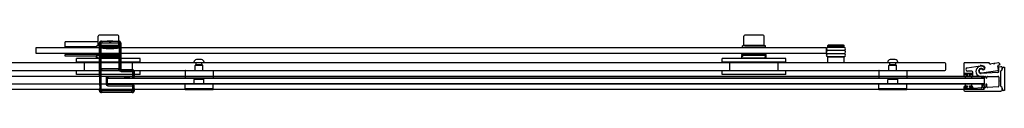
# Model space of a CAD drawing. Header units: millimetres. Extents: x 1026.18 to 1027.89, y 1234.76 to 1235.55.
# Tile 2 of 2: x 1026.86 to 1027.89, y 1234.76 to 1234.82. Entities that reach past the tile are written whole.
import ezdxf

# ---------------------------------------------------------------- set-up
doc = ezdxf.new("R2010")
doc.units = ezdxf.units.MM
doc.layers.add('SANINDUSA', color=3, linetype='CONTINUOUS')

msp = doc.modelspace()

# ---------------------------------------------------------------- linework, layer by layer
at = {"layer": 'SANINDUSA'}
for p, q in [((1026.9457, 1234.8091), (1026.9457, 1234.8186)), ((1026.966, 1234.8196), (1026.9467, 1234.8196)), ((1026.967, 1234.8091), (1026.967, 1234.8186)), ((1027.6157, 1234.8091), (1027.6157, 1234.8186)), ((1027.636, 1234.8196), (1027.6167, 1234.8196)), ((1027.637, 1234.8091), (1027.637, 1234.8186)), ((1026.8814, 1234.8068), (1027.7014, 1234.8068)), ((1026.8814, 1234.8008), (1026.8814, 1234.8068)), ((1026.9457, 1234.8128), (1026.9114, 1234.8128)), ((1026.9114, 1234.8078), (1026.9114, 1234.8128)), ((1026.9444, 1234.8078), (1026.9114, 1234.8078)), ((1026.9119, 1234.8078), (1026.9119, 1234.8068)), ((1026.9444, 1234.8068), (1026.9444, 1234.8088)), ((1026.967, 1234.8091), (1026.9457, 1234.8091)), ((1026.9471, 1234.8117), (1026.9475, 1234.8113)), ((1026.9471, 1234.7773), (1026.9471, 1234.8117)), ((1026.9472, 1234.8065), (1026.9472, 1234.8085)), ((1026.9472, 1234.8065), (1026.9487, 1234.8065)), ((1026.9472, 1234.8065), (1026.9472, 1234.8)), ((1026.9473, 1234.8085), (1026.9475, 1234.8088)), ((1026.9475, 1234.8113), (1026.949, 1234.8113)), ((1026.9475, 1234.8113), (1026.9475, 1234.8088)), ((1026.949, 1234.8088), (1026.9475, 1234.8088)), ((1026.9479, 1234.8088), (1026.9479, 1234.8091)), ((1026.9486, 1234.807), (1026.9489, 1234.8073)), ((1026.9487, 1234.8), (1026.9487, 1234.8065)), ((1026.9489, 1234.8073), (1026.949, 1234.8088)), ((1026.949, 1234.8088), (1026.949, 1234.8113)), ((1026.9495, 1234.8133), (1026.9491, 1234.8137)), ((1026.9491, 1234.8137), (1026.9555, 1234.8137)), ((1026.9667, 1234.8133), (1026.9495, 1234.8133)), ((1026.9495, 1234.8133), (1026.9495, 1234.8118)), ((1026.9495, 1234.8118), (1026.9667, 1234.8118)), ((1026.9551, 1234.8068), (1026.9611, 1234.8068)), ((1026.961, 1234.8068), (1026.9553, 1234.8068)), ((1026.9553, 1234.8068), (1026.9553, 1234.8068)), ((1026.9557, 1234.8066), (1026.9553, 1234.8068)), ((1026.9558, 1234.814), (1026.9555, 1234.8137)), ((1026.9608, 1234.8137), (1026.9555, 1234.8137)), ((1026.9557, 1234.8136), (1026.9555, 1234.8137)), ((1026.9606, 1234.8136), (1026.9557, 1234.8136)), ((1026.9606, 1234.8066), (1026.9557, 1234.8066)), ((1026.9557, 1234.8064), (1026.9606, 1234.8064)), ((1026.9561, 1234.806), (1026.9557, 1234.8064)), ((1026.9558, 1234.814), (1026.9605, 1234.814)), ((1026.9561, 1234.806), (1026.9601, 1234.806)), ((1026.9601, 1234.806), (1026.9606, 1234.8064)), ((1026.9605, 1234.814), (1026.9608, 1234.8137)), ((1026.9606, 1234.8136), (1026.9608, 1234.8137)), ((1026.9606, 1234.8066), (1026.961, 1234.8068)), ((1026.9608, 1234.8137), (1026.9671, 1234.8137)), ((1026.961, 1234.8068), (1026.961, 1234.8068)), ((1026.9642, 1234.8068), (1026.9642, 1234.8068)), ((1026.9649, 1234.8088), (1026.9649, 1234.8091)), ((1026.9671, 1234.8137), (1026.9667, 1234.8133)), ((1026.9667, 1234.8118), (1026.9667, 1234.8133)), ((1026.9672, 1234.8113), (1026.9672, 1234.8088)), ((1026.9672, 1234.8113), (1026.9687, 1234.8113)), ((1026.9687, 1234.8088), (1026.9672, 1234.8088)), ((1026.9672, 1234.8088), (1026.9674, 1234.8073)), ((1026.9674, 1234.8073), (1026.9677, 1234.807)), ((1026.9676, 1234.8065), (1026.9691, 1234.8065)), ((1026.9676, 1234.8065), (1026.9676, 1234.8)), ((1026.9684, 1234.8068), (1026.9684, 1234.8088)), ((1026.9687, 1234.8113), (1026.9691, 1234.8117)), ((1026.9687, 1234.8088), (1026.9687, 1234.8113)), ((1026.9687, 1234.8088), (1026.969, 1234.8085)), ((1026.969, 1234.8085), (1026.9691, 1234.8065)), ((1026.9691, 1234.8117), (1026.9691, 1234.7851)), ((1026.9691, 1234.8), (1026.9691, 1234.8065)), ((1027.6144, 1234.8068), (1027.6144, 1234.8088)), ((1027.637, 1234.8091), (1027.6157, 1234.8091)), ((1027.6179, 1234.8088), (1027.6179, 1234.8091)), ((1027.6342, 1234.8068), (1027.6342, 1234.8068)), ((1027.6349, 1234.8088), (1027.6349, 1234.8091)), ((1027.6384, 1234.8068), (1027.6384, 1234.8088)), ((1027.7014, 1234.8068), (1027.7014, 1234.8008)), ((1027.7034, 1234.8095), (1027.7029, 1234.809)), ((1027.7199, 1234.809), (1027.7029, 1234.809)), ((1027.7029, 1234.8075), (1027.7029, 1234.809)), ((1027.7199, 1234.8075), (1027.7029, 1234.8075)), ((1027.7199, 1234.8071), (1027.7029, 1234.8071)), ((1027.7194, 1234.8095), (1027.7034, 1234.8095)), ((1027.7044, 1234.8071), (1027.7044, 1234.8075)), ((1027.7184, 1234.8071), (1027.7184, 1234.8075)), ((1027.7194, 1234.8095), (1027.7199, 1234.809)), ((1027.7199, 1234.8075), (1027.7199, 1234.809)), ((1027.7014, 1234.8008), (1026.8814, 1234.8008)), ((1026.9439, 1234.7998), (1026.9114, 1234.7998)), ((1026.9114, 1234.7978), (1026.9114, 1234.7998)), ((1026.9439, 1234.7978), (1026.9114, 1234.7978)), ((1026.9124, 1234.8008), (1026.9124, 1234.7998)), ((1026.9894, 1234.7956), (1026.9234, 1234.7956)), ((1026.9234, 1234.7916), (1026.9234, 1234.7956)), ((1026.9439, 1234.7998), (1026.9439, 1234.8008)), ((1026.9439, 1234.7998), (1026.9439, 1234.7988)), ((1026.9439, 1234.7998), (1026.9689, 1234.7998)), ((1026.9439, 1234.7998), (1026.9439, 1234.7998)), ((1026.9439, 1234.7978), (1026.9439, 1234.7988)), ((1026.9689, 1234.7988), (1026.9439, 1234.7988)), ((1026.9439, 1234.7956), (1026.9439, 1234.7978)), ((1026.9447, 1234.7969), (1026.9442, 1234.7988)), ((1026.9665, 1234.7958), (1026.9462, 1234.7958)), ((1026.9472, 1234.8), (1026.9487, 1234.8)), ((1026.9472, 1234.8), (1026.9472, 1234.798)), ((1026.9473, 1234.798), (1026.9475, 1234.7978)), ((1026.9474, 1234.7974), (1026.9475, 1234.7975)), ((1026.9491, 1234.7974), (1026.9474, 1234.7974)), ((1026.9474, 1234.7972), (1026.9475, 1234.7973)), ((1026.9474, 1234.7858), (1026.9474, 1234.7962)), ((1026.9474, 1234.7962), (1026.9474, 1234.7962)), ((1026.9474, 1234.7858), (1026.9474, 1234.7962)), ((1026.9475, 1234.7978), (1026.949, 1234.7978)), ((1026.9475, 1234.7978), (1026.9475, 1234.7975)), ((1026.9475, 1234.7973), (1026.9475, 1234.7847)), ((1026.9486, 1234.7995), (1026.9489, 1234.7993)), ((1026.949, 1234.7978), (1026.9489, 1234.7993)), ((1026.949, 1234.7975), (1026.949, 1234.7978)), ((1026.949, 1234.7975), (1026.9672, 1234.7975)), ((1026.949, 1234.7847), (1026.949, 1234.7973)), ((1026.949, 1234.7973), (1026.9672, 1234.7973)), ((1026.9491, 1234.7974), (1026.9492, 1234.7975)), ((1026.9492, 1234.7975), (1026.9492, 1234.7973)), ((1026.9497, 1234.7975), (1026.9666, 1234.7975)), ((1026.9497, 1234.7973), (1026.9497, 1234.7975)), ((1026.9666, 1234.7975), (1026.9666, 1234.7973)), ((1026.9671, 1234.7975), (1026.9671, 1234.7974)), ((1026.9671, 1234.7973), (1026.9671, 1234.7975)), ((1026.9688, 1234.7974), (1026.9671, 1234.7974)), ((1026.9674, 1234.7993), (1026.9672, 1234.7978)), ((1026.9672, 1234.7978), (1026.9687, 1234.7978)), ((1026.9672, 1234.7978), (1026.9672, 1234.7975)), ((1026.9672, 1234.7973), (1026.9672, 1234.7847)), ((1026.9674, 1234.7993), (1026.9677, 1234.7995)), ((1026.9676, 1234.8), (1026.9691, 1234.8)), ((1026.968, 1234.7969), (1026.9685, 1234.7988)), ((1026.9687, 1234.7978), (1026.969, 1234.798)), ((1026.9687, 1234.7975), (1026.9687, 1234.7978)), ((1026.9687, 1234.7975), (1026.9688, 1234.7974)), ((1026.9687, 1234.7847), (1026.9687, 1234.7973)), ((1026.9687, 1234.7973), (1026.9688, 1234.7972)), ((1026.9689, 1234.7998), (1026.9689, 1234.8008)), ((1026.9689, 1234.7988), (1026.9689, 1234.7998)), ((1026.9689, 1234.7978), (1026.9689, 1234.7988)), ((1026.9689, 1234.7956), (1026.9689, 1234.7978)), ((1026.9689, 1234.7962), (1026.9689, 1234.7858)), ((1026.9689, 1234.7962), (1026.9689, 1234.7962)), ((1026.9689, 1234.7962), (1026.9689, 1234.7858)), ((1026.969, 1234.798), (1026.9691, 1234.8)), ((1026.9894, 1234.7916), (1026.9894, 1234.7956)), ((1027.053, 1234.7944), (1027.0477, 1234.7944)), ((1027.6594, 1234.7956), (1027.5934, 1234.7956)), ((1027.5934, 1234.7916), (1027.5934, 1234.7956)), ((1027.6138, 1234.7998), (1027.6138, 1234.8008)), ((1027.6139, 1234.7998), (1027.6138, 1234.7998)), ((1027.6139, 1234.7998), (1027.6139, 1234.7988)), ((1027.6139, 1234.7998), (1027.6389, 1234.7998)), ((1027.6139, 1234.7978), (1027.6139, 1234.7988)), ((1027.6389, 1234.7988), (1027.6139, 1234.7988)), ((1027.6139, 1234.7956), (1027.6139, 1234.7978)), ((1027.6147, 1234.7969), (1027.6142, 1234.7988)), ((1027.6365, 1234.7958), (1027.6162, 1234.7958)), ((1027.638, 1234.7969), (1027.6385, 1234.7988)), ((1027.6388, 1234.7998), (1027.6388, 1234.8008)), ((1027.6389, 1234.7988), (1027.6389, 1234.7998)), ((1027.6389, 1234.7978), (1027.6389, 1234.7988)), ((1027.6389, 1234.7956), (1027.6389, 1234.7978)), ((1027.6594, 1234.7916), (1027.6594, 1234.7956)), ((1027.7029, 1234.8041), (1027.7199, 1234.8041)), ((1027.7199, 1234.8038), (1027.7029, 1234.8038)), ((1027.7029, 1234.8008), (1027.7199, 1234.8008)), ((1027.7199, 1234.8004), (1027.7029, 1234.8004)), ((1027.7029, 1234.7974), (1027.7199, 1234.7974)), ((1027.7199, 1234.7971), (1027.7029, 1234.7971)), ((1027.7029, 1234.7911), (1027.7029, 1234.7971)), ((1027.7044, 1234.8038), (1027.7044, 1234.8041)), ((1027.7044, 1234.8004), (1027.7044, 1234.8008)), ((1027.7044, 1234.7971), (1027.7044, 1234.7974)), ((1027.7184, 1234.8038), (1027.7184, 1234.8041)), ((1027.7184, 1234.8004), (1027.7184, 1234.8008)), ((1027.7184, 1234.7971), (1027.7184, 1234.7974)), ((1027.7199, 1234.7911), (1027.7199, 1234.7971)), ((1027.773, 1234.7944), (1027.7677, 1234.7944)), ((1027.8244, 1234.7911), (1026.2475, 1234.7911)), ((1026.9894, 1234.7916), (1026.9234, 1234.7916)), ((1026.9314, 1234.7826), (1026.9314, 1234.7916)), ((1026.9474, 1234.7858), (1026.9474, 1234.7858)), ((1026.9475, 1234.7847), (1026.9474, 1234.7848)), ((1026.9475, 1234.7845), (1026.9474, 1234.7846)), ((1026.9474, 1234.7846), (1026.9491, 1234.7846)), ((1026.9475, 1234.7845), (1026.9475, 1234.7625)), ((1026.9672, 1234.7847), (1026.949, 1234.7847)), ((1026.949, 1234.7625), (1026.949, 1234.7845)), ((1026.9673, 1234.7845), (1026.949, 1234.7845)), ((1026.9492, 1234.7845), (1026.9491, 1234.7846)), ((1026.9492, 1234.7847), (1026.9492, 1234.7845)), ((1026.9497, 1234.7845), (1026.9497, 1234.7847)), ((1026.9666, 1234.7845), (1026.9497, 1234.7845)), ((1026.9666, 1234.7847), (1026.9666, 1234.7845)), ((1026.9671, 1234.7845), (1026.9671, 1234.7847)), ((1026.9671, 1234.7846), (1026.9671, 1234.7845)), ((1026.9671, 1234.7846), (1026.9689, 1234.7846)), ((1026.9673, 1234.7845), (1026.9688, 1234.7845)), ((1026.9688, 1234.7848), (1026.9687, 1234.7847)), ((1026.9689, 1234.7846), (1026.9688, 1234.7845)), ((1026.9689, 1234.7858), (1026.9689, 1234.7858)), ((1026.9691, 1234.7851), (1026.9689, 1234.7848)), ((1026.9689, 1234.7848), (1026.9689, 1234.7846)), ((1026.9697, 1234.7837), (1026.9701, 1234.7841)), ((1026.9701, 1234.7841), (1026.9811, 1234.7841)), ((1026.9811, 1234.7841), (1026.9807, 1234.7837)), ((1026.9814, 1234.7826), (1026.9814, 1234.7916)), ((1027.0451, 1234.7911), (1027.0451, 1234.7918)), ((1027.0556, 1234.7911), (1027.0451, 1234.7911)), ((1027.0464, 1234.7831), (1027.0464, 1234.7883)), ((1027.0467, 1234.7886), (1027.0541, 1234.7886)), ((1027.0474, 1234.789), (1027.0474, 1234.7911)), ((1027.0534, 1234.789), (1027.0474, 1234.789)), ((1027.0479, 1234.7887), (1027.0474, 1234.789)), ((1027.0528, 1234.7887), (1027.0534, 1234.789)), ((1027.0534, 1234.789), (1027.0534, 1234.7911)), ((1027.0544, 1234.7831), (1027.0544, 1234.7883)), ((1027.0556, 1234.7911), (1027.0556, 1234.7918)), ((1027.6594, 1234.7916), (1027.5934, 1234.7916)), ((1027.6014, 1234.7826), (1027.6014, 1234.7916)), ((1027.6514, 1234.7826), (1027.6514, 1234.7916)), ((1027.7651, 1234.7911), (1027.7651, 1234.7918)), ((1027.7756, 1234.7911), (1027.7651, 1234.7911)), ((1027.7664, 1234.7831), (1027.7664, 1234.7883)), ((1027.7667, 1234.7886), (1027.7741, 1234.7886)), ((1027.7674, 1234.789), (1027.7674, 1234.7911)), ((1027.7734, 1234.789), (1027.7674, 1234.789)), ((1027.7679, 1234.7887), (1027.7674, 1234.789)), ((1027.7728, 1234.7887), (1027.7734, 1234.789)), ((1027.7734, 1234.789), (1027.7734, 1234.7911)), ((1027.7744, 1234.7831), (1027.7744, 1234.7883)), ((1027.7756, 1234.7911), (1027.7756, 1234.7918)), ((1027.8254, 1234.7841), (1027.8254, 1234.7901)), ((1027.8441, 1234.7902), (1027.8441, 1234.7783)), ((1027.8696, 1234.7912), (1027.8451, 1234.7912)), ((1027.8477, 1234.786), (1027.8611, 1234.7881)), ((1027.8712, 1234.79), (1027.8703, 1234.7909)), ((1027.8745, 1234.7902), (1027.8716, 1234.7898)), ((1027.8751, 1234.7899), (1027.8747, 1234.7902)), ((1027.8758, 1234.7903), (1027.8755, 1234.79)), ((1027.8803, 1234.791), (1027.876, 1234.7904)), ((1027.8801, 1234.7887), (1027.8813, 1234.789)), ((1027.8826, 1234.787), (1027.8806, 1234.7866)), ((1027.8829, 1234.7832), (1027.8838, 1234.7841)), ((1027.8841, 1234.7848), (1027.8841, 1234.7858)), ((1027.8841, 1234.7848), (1027.8841, 1234.7848)), ((1027.8842, 1234.7847), (1027.8842, 1234.7854)), ((1027.8852, 1234.7864), (1027.8862, 1234.7864)), ((1027.8862, 1234.7864), (1027.8862, 1234.7625)), ((1026.9554, 1234.7768), (1026.2469, 1234.7768)), ((1026.2475, 1234.7831), (1027.8244, 1234.7831)), ((1026.9894, 1234.7826), (1026.9234, 1234.7826)), ((1026.9234, 1234.7791), (1026.9234, 1234.7826)), ((1026.9894, 1234.7791), (1026.9234, 1234.7791)), ((1026.9471, 1234.7773), (1026.9472, 1234.7773)), ((1026.9472, 1234.7765), (1026.9472, 1234.7703)), ((1026.9539, 1234.775), (1026.9554, 1234.775)), ((1026.9539, 1234.775), (1026.9539, 1234.7692)), ((1026.9554, 1234.7765), (1026.9554, 1234.7768)), ((1027.8654, 1234.7768), (1026.9554, 1234.7768)), ((1026.9554, 1234.7765), (1026.9554, 1234.7762)), ((1026.9554, 1234.7757), (1026.9554, 1234.7762)), ((1026.9554, 1234.7757), (1026.9554, 1234.7753)), ((1026.9554, 1234.7688), (1026.9554, 1234.7753)), ((1027.8654, 1234.7753), (1026.9554, 1234.7753)), ((1026.9554, 1234.7751), (1027.8654, 1234.7751)), ((1026.9554, 1234.7691), (1026.9554, 1234.7751)), ((1026.9554, 1234.7692), (1026.9554, 1234.775)), ((1026.9556, 1234.7753), (1026.9559, 1234.7755)), ((1026.9815, 1234.7753), (1026.9556, 1234.7753)), ((1026.9559, 1234.777), (1026.9559, 1234.7755)), ((1026.9812, 1234.777), (1026.9559, 1234.777)), ((1026.9559, 1234.7755), (1026.9812, 1234.7755)), ((1026.9807, 1234.7837), (1026.9697, 1234.7837)), ((1026.9697, 1234.7837), (1026.9697, 1234.7822)), ((1026.9697, 1234.7822), (1026.9807, 1234.7822)), ((1026.9807, 1234.7822), (1026.9807, 1234.7837)), ((1026.9812, 1234.7817), (1026.9827, 1234.7817)), ((1026.9812, 1234.7817), (1026.9812, 1234.777)), ((1026.9812, 1234.777), (1026.9812, 1234.7755)), ((1026.9827, 1234.777), (1026.9812, 1234.777)), ((1026.9812, 1234.7755), (1026.9815, 1234.7753)), ((1026.9827, 1234.7817), (1026.9831, 1234.7821)), ((1026.9827, 1234.777), (1026.9827, 1234.7817)), ((1026.983, 1234.7768), (1026.9827, 1234.777)), ((1026.983, 1234.7772), (1026.9831, 1234.7773)), ((1026.9831, 1234.7821), (1026.9831, 1234.7773)), ((1026.9894, 1234.7791), (1026.9894, 1234.7826)), ((1027.0359, 1234.7828), (1027.0359, 1234.7754)), ((1027.0362, 1234.7831), (1027.0646, 1234.7831)), ((1027.0646, 1234.7751), (1027.0362, 1234.7751)), ((1027.0458, 1234.7741), (1027.0453, 1234.7736)), ((1027.055, 1234.7741), (1027.0458, 1234.7741)), ((1027.0464, 1234.7741), (1027.0464, 1234.7751)), ((1027.0544, 1234.7741), (1027.0544, 1234.7751)), ((1027.055, 1234.7741), (1027.0555, 1234.7736)), ((1027.0649, 1234.7828), (1027.0649, 1234.7754)), ((1027.6594, 1234.7826), (1027.5934, 1234.7826)), ((1027.5934, 1234.7791), (1027.5934, 1234.7826)), ((1027.6594, 1234.7791), (1027.5934, 1234.7791)), ((1027.6594, 1234.7791), (1027.6594, 1234.7826)), ((1027.7559, 1234.7828), (1027.7559, 1234.7754)), ((1027.7562, 1234.7831), (1027.7846, 1234.7831)), ((1027.7846, 1234.7751), (1027.7562, 1234.7751)), ((1027.7658, 1234.7741), (1027.7653, 1234.7736)), ((1027.775, 1234.7741), (1027.7658, 1234.7741)), ((1027.7664, 1234.7741), (1027.7664, 1234.7751)), ((1027.7744, 1234.7741), (1027.7744, 1234.7751)), ((1027.775, 1234.7741), (1027.7755, 1234.7736)), ((1027.7849, 1234.7828), (1027.7849, 1234.7754)), ((1027.8451, 1234.779), (1027.8451, 1234.7797)), ((1027.8451, 1234.7773), (1027.8469, 1234.7773)), ((1027.8454, 1234.78), (1027.8523, 1234.78)), ((1027.8524, 1234.7799), (1027.8454, 1234.7799)), ((1027.8454, 1234.7799), (1027.8454, 1234.7789)), ((1027.8454, 1234.7789), (1027.8476, 1234.7789)), ((1027.8469, 1234.7787), (1027.8454, 1234.7787)), ((1027.8454, 1234.7769), (1027.8454, 1234.7751)), ((1027.8476, 1234.7769), (1027.8454, 1234.7769)), ((1027.8454, 1234.7751), (1027.8524, 1234.7751)), ((1027.8472, 1234.7776), (1027.8472, 1234.7784)), ((1027.8476, 1234.7789), (1027.8476, 1234.7769)), ((1027.8526, 1234.7823), (1027.848, 1234.7823)), ((1027.8501, 1234.7769), (1027.8501, 1234.7789)), ((1027.8501, 1234.7789), (1027.8524, 1234.7789)), ((1027.8524, 1234.7769), (1027.8501, 1234.7769)), ((1027.8505, 1234.7784), (1027.8505, 1234.7776)), ((1027.8523, 1234.7787), (1027.8508, 1234.7787)), ((1027.8508, 1234.7773), (1027.8526, 1234.7773)), ((1027.8524, 1234.7789), (1027.8524, 1234.7799)), ((1027.8524, 1234.7751), (1027.8524, 1234.7769)), ((1027.8526, 1234.7797), (1027.8526, 1234.779)), ((1027.8536, 1234.7783), (1027.8536, 1234.7813)), ((1027.8796, 1234.7809), (1027.8622, 1234.78)), ((1027.8624, 1234.7805), (1027.8796, 1234.7831)), ((1027.8627, 1234.7765), (1027.8627, 1234.7758)), ((1027.8639, 1234.7758), (1027.8639, 1234.7765)), ((1027.8644, 1234.777), (1027.8664, 1234.777)), ((1027.8654, 1234.7765), (1027.8654, 1234.7768)), ((1027.8654, 1234.7765), (1027.8654, 1234.7762)), ((1027.8654, 1234.7757), (1027.8654, 1234.7762)), ((1027.8654, 1234.7757), (1027.8654, 1234.7753)), ((1027.8654, 1234.7753), (1027.8654, 1234.7688)), ((1027.8654, 1234.7751), (1027.8654, 1234.7691)), ((1027.8669, 1234.7765), (1027.8669, 1234.7758)), ((1027.8681, 1234.7758), (1027.8681, 1234.7765)), ((1027.8686, 1234.777), (1027.8796, 1234.777)), ((1027.8806, 1234.776), (1027.8806, 1234.7673)), ((1027.8826, 1234.7731), (1027.8826, 1234.7825)), ((1027.8827, 1234.7668), (1027.8827, 1234.7824)), ((1027.8829, 1234.7828), (1027.8838, 1234.7837)), ((1026.9554, 1234.7688), (1026.2469, 1234.7688)), ((1026.9472, 1234.7693), (1026.9473, 1234.7688)), ((1026.9473, 1234.7675), (1026.9473, 1234.7643)), ((1026.9539, 1234.7692), (1026.9554, 1234.7692)), ((1027.8654, 1234.7691), (1026.9554, 1234.7691)), ((1027.8654, 1234.7688), (1026.9554, 1234.7688)), ((1026.9556, 1234.7689), (1026.9815, 1234.7689)), ((1026.9559, 1234.7687), (1026.9556, 1234.7689)), ((1026.9559, 1234.7672), (1026.9559, 1234.7687)), ((1026.9812, 1234.7687), (1026.9559, 1234.7687)), ((1026.9559, 1234.7672), (1026.9812, 1234.7672)), ((1026.9815, 1234.7689), (1026.9812, 1234.7687)), ((1026.9812, 1234.7687), (1026.9812, 1234.7672)), ((1026.9812, 1234.7672), (1026.9827, 1234.7672)), ((1026.9812, 1234.7672), (1026.9812, 1234.7625)), ((1026.9827, 1234.7672), (1026.983, 1234.7674)), ((1026.9827, 1234.7625), (1026.9827, 1234.7672)), ((1026.983, 1234.7643), (1026.983, 1234.7674)), ((1027.0359, 1234.7642), (1027.0359, 1234.7688)), ((1027.0649, 1234.7641), (1027.0359, 1234.7641)), ((1027.0359, 1234.7631), (1027.0359, 1234.7641)), ((1027.0646, 1234.7691), (1027.0362, 1234.7691)), ((1027.0555, 1234.7736), (1027.0453, 1234.7736)), ((1027.0453, 1234.7691), (1027.0453, 1234.7736)), ((1027.0555, 1234.7691), (1027.0555, 1234.7736)), ((1027.0649, 1234.7642), (1027.0649, 1234.7688)), ((1027.0649, 1234.7631), (1027.0649, 1234.7641)), ((1027.7559, 1234.7642), (1027.7559, 1234.7688)), ((1027.7849, 1234.7641), (1027.7559, 1234.7641)), ((1027.7559, 1234.7631), (1027.7559, 1234.7641)), ((1027.7846, 1234.7691), (1027.7562, 1234.7691)), ((1027.7755, 1234.7736), (1027.7653, 1234.7736)), ((1027.7653, 1234.7691), (1027.7653, 1234.7736)), ((1027.7755, 1234.7691), (1027.7755, 1234.7736)), ((1027.7849, 1234.7642), (1027.7849, 1234.7688)), ((1027.7849, 1234.7631), (1027.7849, 1234.7641)), ((1027.8441, 1234.7658), (1027.8441, 1234.7628)), ((1027.8469, 1234.7668), (1027.8451, 1234.7668)), ((1027.8451, 1234.7644), (1027.8451, 1234.7651)), ((1027.8454, 1234.7691), (1027.8454, 1234.7673)), ((1027.8524, 1234.7691), (1027.8454, 1234.7691)), ((1027.8454, 1234.7673), (1027.8476, 1234.7673)), ((1027.8454, 1234.7654), (1027.8469, 1234.7654)), ((1027.8476, 1234.7653), (1027.8454, 1234.7653)), ((1027.8454, 1234.7653), (1027.8454, 1234.7643)), ((1027.8454, 1234.7643), (1027.8524, 1234.7643)), ((1027.8523, 1234.7641), (1027.8454, 1234.7641)), ((1027.8472, 1234.7657), (1027.8472, 1234.7665)), ((1027.8476, 1234.7673), (1027.8476, 1234.7653)), ((1027.8501, 1234.7673), (1027.8524, 1234.7673)), ((1027.8501, 1234.7653), (1027.8501, 1234.7673)), ((1027.8524, 1234.7653), (1027.8501, 1234.7653)), ((1027.8505, 1234.7665), (1027.8505, 1234.7657)), ((1027.8526, 1234.7668), (1027.8508, 1234.7668)), ((1027.8508, 1234.7654), (1027.8523, 1234.7654)), ((1027.8524, 1234.7673), (1027.8524, 1234.7691)), ((1027.8524, 1234.7643), (1027.8524, 1234.7653)), ((1027.8526, 1234.7651), (1027.8526, 1234.7644)), ((1027.8536, 1234.7655), (1027.8536, 1234.7658)), ((1027.8622, 1234.765), (1027.8547, 1234.7645)), ((1027.8627, 1234.7684), (1027.8627, 1234.7655)), ((1027.8639, 1234.7657), (1027.8639, 1234.7684)), ((1027.8664, 1234.7653), (1027.8644, 1234.7652)), ((1027.8654, 1234.7688), (1027.8654, 1234.7685)), ((1027.8654, 1234.7675), (1027.8654, 1234.7685)), ((1027.8654, 1234.7675), (1027.8654, 1234.7643)), ((1027.8654, 1234.7633), (1027.8654, 1234.7643)), ((1027.8669, 1234.7684), (1027.8669, 1234.7658)), ((1027.8681, 1234.766), (1027.8681, 1234.7684)), ((1027.8797, 1234.7663), (1027.8686, 1234.7655)), ((1027.8821, 1234.7724), (1027.8826, 1234.7729)), ((1027.8826, 1234.7713), (1027.8821, 1234.7717)), ((1027.8826, 1234.7669), (1027.8826, 1234.7711)), ((1027.8838, 1234.7654), (1027.8829, 1234.7663)), ((1027.8838, 1234.7653), (1027.8829, 1234.7662)), ((1027.8841, 1234.7631), (1027.8841, 1234.7646)), ((1027.8842, 1234.7635), (1027.8842, 1234.7645)), ((1027.8654, 1234.7633), (1026.2469, 1234.7633)), ((1026.9473, 1234.7629), (1026.9471, 1234.7628)), ((1026.9471, 1234.7621), (1026.9471, 1234.7628)), ((1026.9475, 1234.7625), (1026.9471, 1234.7621)), ((1026.9475, 1234.7625), (1026.949, 1234.7625)), ((1026.9491, 1234.7601), (1026.9495, 1234.7605)), ((1026.9811, 1234.7601), (1026.9491, 1234.7601)), ((1026.9495, 1234.7605), (1026.9495, 1234.762)), ((1026.9807, 1234.762), (1026.9495, 1234.762)), ((1026.9495, 1234.7605), (1026.9807, 1234.7605)), ((1026.9807, 1234.7605), (1026.9807, 1234.762)), ((1026.9807, 1234.7605), (1026.9811, 1234.7601)), ((1026.9827, 1234.7625), (1026.9812, 1234.7625)), ((1026.9831, 1234.7621), (1026.9827, 1234.7625)), ((1026.9831, 1234.7628), (1026.983, 1234.7629)), ((1026.9831, 1234.7628), (1026.9831, 1234.7621)), ((1027.0649, 1234.7631), (1027.0359, 1234.7631)), ((1027.7849, 1234.7631), (1027.7559, 1234.7631)), ((1027.8451, 1234.7618), (1027.8829, 1234.7618)), ((1027.8862, 1234.7625), (1027.8852, 1234.7625))]:
    msp.add_line(p, q, dxfattribs=at)
for centre, radius, start, end in [((1026.9467, 1234.8186), 0.001, 90, 180), ((1026.966, 1234.8186), 0.001, 0, 90), ((1027.6167, 1234.8186), 0.001, 90, 180), ((1027.636, 1234.8186), 0.001, 0, 90), ((1026.9581, 1234.9066), 0.1001, 264.5435, 268.5641), ((1026.9508, 1234.8072), 0.00217, 185.005, 198.8651), ((1026.9581, 1234.9066), 0.1006, 264.6327, 268.7818), ((1026.9581, 1234.9066), 0.0998, 264.6918, 275.3262), ((1026.9581, 1234.9066), 0.0983, 264.6918, 275.3262), ((1026.9553, 1234.8074), 0.000652, 254.7859, 270.4494), ((1026.9556, 1234.8135), 0.000144, 338.2447, 60), ((1026.9556, 1234.8065), 0.000144, 323.7076, 60), ((1026.9581, 1234.9066), 0.1006, 271.2363, 275.3849), ((1026.9607, 1234.8135), 0.000144, 120, 201.7553), ((1026.9607, 1234.8065), 0.000144, 120, 216.2924), ((1026.9581, 1234.9066), 0.1001, 271.4545, 275.4745), ((1026.9655, 1234.8072), 0.00217, 341.0923, 354.9415), ((1027.7029, 1234.8056), 0.0015, 90, 270), ((1027.7199, 1234.8056), 0.0015, 270, 90), ((1026.9462, 1234.7973), 0.0015, 195.0662, 270), ((1026.9478, 1234.7953), 0.0005, 37.385, 90), ((1026.9508, 1234.7993), 0.00217, 161.1324, 174.9975), ((1026.9581, 1234.6999), 0.1001, 84.5255, 95.4565), ((1026.9581, 1234.6999), 0.1006, 84.6151, 95.3673), ((1026.9581, 1234.6999), 0.0998, 84.6738, 95.3082), ((1026.9581, 1234.6999), 0.0983, 84.6738, 95.3082), ((1026.9649, 1234.7953), 0.0005, 90, 142.615), ((1026.9665, 1234.7973), 0.0015, 270, 344.9338), ((1026.9655, 1234.7993), 0.00217, 5.056, 18.9102), ((1027.0477, 1234.7918), 0.00256, 90, 180), ((1027.053, 1234.7918), 0.00256, 0, 90), ((1027.6162, 1234.7973), 0.0015, 195.0662, 270), ((1027.6178, 1234.7953), 0.0005, 37.385, 90), ((1027.6349, 1234.7953), 0.0005, 90, 142.615), ((1027.6365, 1234.7973), 0.0015, 270, 344.9338), ((1027.7029, 1234.8023), 0.0015, 90, 270), ((1027.7029, 1234.7989), 0.0015, 90, 270), ((1027.7199, 1234.8023), 0.0015, 270, 90), ((1027.7199, 1234.7989), 0.0015, 270, 90), ((1027.7677, 1234.7918), 0.00256, 90, 180), ((1027.773, 1234.7918), 0.00256, 0, 90), ((1027.0467, 1234.7883), 0.0003, 90, 180), ((1027.0478, 1234.7886), 0.000144, 0.1548, 60), ((1027.0529, 1234.7886), 0.000144, 120, 179.8452), ((1027.0541, 1234.7883), 0.0003, 0, 90), ((1027.7667, 1234.7883), 0.0003, 90, 180), ((1027.7678, 1234.7886), 0.000144, 0.1548, 60), ((1027.7729, 1234.7886), 0.000144, 120, 179.8452), ((1027.7741, 1234.7883), 0.0003, 0, 90), ((1027.8244, 1234.7901), 0.001, 0, 90), ((1027.8244, 1234.7841), 0.001, 270, 0), ((1027.8451, 1234.7902), 0.001, 90, 180), ((1027.848, 1234.7842), 0.00183, 98.9939, 270), ((1027.862, 1234.7823), 0.00537, 55.3737, 271.6209), ((1027.8621, 1234.7826), 0.0026, 53.9783, 273), ((1027.8621, 1234.7826), 0.0021, 52.1849, 278.3756), ((1027.8621, 1234.7822), 0.00598, 55.5307, 98.9939), ((1027.8644, 1234.7857), 0.00177, 232.1849, 55.5307), ((1027.8643, 1234.7857), 0.00125, 233.9783, 55.3737), ((1027.8696, 1234.7902), 0.001, 45, 90), ((1027.8716, 1234.7903), 0.0005, 225, 278), ((1027.8745, 1234.7899), 0.0003, 53, 98), ((1027.8745, 1234.7899), 0.0003, 53, 98), ((1027.8745, 1234.7899), 0.0003, 53, 98), ((1027.8745, 1234.7899), 0.0003, 53, 98), ((1027.8753, 1234.7901), 0.0003, 233, 323), ((1027.8753, 1234.7901), 0.0003, 233, 323), ((1027.8753, 1234.7901), 0.0003, 233, 323), ((1027.8753, 1234.7901), 0.0003, 233, 323), ((1027.876, 1234.7901), 0.0003, 98, 143), ((1027.876, 1234.7901), 0.0003, 98, 143), ((1027.876, 1234.7901), 0.0003, 98, 143), ((1027.876, 1234.7901), 0.0003, 98, 143), ((1027.8804, 1234.7877), 0.001, 107.0409, 195.5318), ((1027.8621, 1234.7826), 0.018, 3.1257, 15.5318), ((1027.8807, 1234.7861), 0.0005, 102.0409, 190.5318), ((1027.8621, 1234.7826), 0.0185, 357.7502, 10.5318), ((1027.8804, 1234.79), 0.001, 22.0416, 98), ((1027.8812, 1234.7895), 0.0005, 287.0409, 19.8637), ((1027.8621, 1234.7826), 0.0208, 19.8637, 22.0416), ((1027.8829, 1234.7858), 0.00125, 0, 102.0409), ((1027.8831, 1234.7848), 0.001, 315, 0), ((1027.8828, 1234.7847), 0.00135, 315.4448, 0), ((1027.8852, 1234.7854), 0.001, 90, 180), ((1026.9559, 1234.775), 0.000501, 135.0045, 179.9811), ((1026.9814, 1234.7768), 0.0016, 350.2247, 359.4609), ((1027.0362, 1234.7828), 0.0003, 90, 180), ((1027.0362, 1234.7754), 0.0003, 180, 270), ((1027.0646, 1234.7828), 0.0003, 0, 90), ((1027.0646, 1234.7754), 0.0003, 270, 0), ((1027.7562, 1234.7828), 0.0003, 90, 180), ((1027.7562, 1234.7754), 0.0003, 180, 270), ((1027.7846, 1234.7828), 0.0003, 0, 90), ((1027.7846, 1234.7754), 0.0003, 270, 0), ((1027.8451, 1234.7783), 0.001, 180, 270), ((1027.8454, 1234.7797), 0.0003, 90, 180), ((1027.8454, 1234.779), 0.0003, 180, 270), ((1027.8469, 1234.7784), 0.0003, 0, 90), ((1027.8469, 1234.7776), 0.0003, 270, 0), ((1027.8508, 1234.7784), 0.0003, 90, 180), ((1027.8508, 1234.7776), 0.0003, 180, 270), ((1027.8523, 1234.7797), 0.0003, 0, 90), ((1027.8523, 1234.779), 0.0003, 270, 0), ((1027.8526, 1234.7813), 0.001, 0, 90), ((1027.8526, 1234.7783), 0.001, 270, 0), ((1027.8622, 1234.7765), 0.0005, 0, 91.6209), ((1027.8633, 1234.7758), 0.0006, 180, 0), ((1027.8633, 1234.7758), 0.0006, 180, 360), ((1027.8633, 1234.7758), 0.0006, 180, 360), ((1027.8633, 1234.7758), 0.0006, 180, 360), ((1027.8644, 1234.7765), 0.0005, 90, 180), ((1027.8664, 1234.7765), 0.0005, 0, 90), ((1027.8675, 1234.7758), 0.0006, 180, 0), ((1027.8675, 1234.7758), 0.0006, 180, 360), ((1027.8675, 1234.7758), 0.0006, 180, 360), ((1027.8675, 1234.7758), 0.0006, 180, 360), ((1027.8686, 1234.7765), 0.0005, 90, 180), ((1027.8795, 1234.7836), 0.0005, 278.3756, 3.1257), ((1027.8795, 1234.7819), 0.001, 273, 357.7502), ((1027.8796, 1234.776), 0.001, 0, 90), ((1027.8836, 1234.7825), 0.001, 135, 180), ((1027.8833, 1234.7824), 0.00065, 135.4448, 180), ((1026.9559, 1234.7692), 0.000501, 180.019, 224.9954), ((1027.0362, 1234.7688), 0.0003, 90, 180), ((1027.036, 1234.7642), 0.0001, 180, 270), ((1027.0646, 1234.7688), 0.0003, 0, 90), ((1027.0648, 1234.7642), 0.0001, 270, 0), ((1027.7562, 1234.7688), 0.0003, 90, 180), ((1027.756, 1234.7642), 0.0001, 180, 270), ((1027.7846, 1234.7688), 0.0003, 0, 90), ((1027.7848, 1234.7642), 0.0001, 270, 0), ((1027.8451, 1234.7658), 0.001, 90, 180), ((1027.8454, 1234.7651), 0.0003, 90, 180), ((1027.8454, 1234.7644), 0.0003, 180, 270), ((1027.8469, 1234.7665), 0.0003, 0, 90), ((1027.8469, 1234.7657), 0.0003, 270, 0), ((1027.8508, 1234.7665), 0.0003, 90, 180), ((1027.8508, 1234.7657), 0.0003, 180, 270), ((1027.8523, 1234.7651), 0.0003, 0, 90), ((1027.8523, 1234.7644), 0.0003, 270, 0), ((1027.8526, 1234.7658), 0.001, 0, 90), ((1027.8546, 1234.7655), 0.001, 180, 274.057), ((1027.8622, 1234.7655), 0.0005, 274.057, 0), ((1027.8633, 1234.7684), 0.0006, 0, 180), ((1027.8633, 1234.7684), 0.0006, 0, 180), ((1027.8633, 1234.7684), 0.0006, 0, 180), ((1027.8633, 1234.7684), 0.0006, 0, 180), ((1027.8644, 1234.7657), 0.0005, 180, 274.057), ((1027.8664, 1234.7658), 0.0005, 274.057, 0), ((1027.8675, 1234.7684), 0.0006, 0, 180), ((1027.8675, 1234.7684), 0.0006, 0, 180), ((1027.8675, 1234.7684), 0.0006, 0, 180), ((1027.8675, 1234.7684), 0.0006, 0, 180), ((1027.8686, 1234.766), 0.0005, 180, 274.057), ((1027.8796, 1234.7673), 0.001, 274.057, 0), ((1027.8824, 1234.7721), 0.0005, 135, 225), ((1027.8824, 1234.7721), 0.0005, 135, 225), ((1027.8824, 1234.7721), 0.0005, 135, 225), ((1027.8824, 1234.7721), 0.0005, 135, 225), ((1027.8824, 1234.7731), 0.00025, 315, 0), ((1027.8824, 1234.7731), 0.00025, 315.0003, 359.9997), ((1027.8824, 1234.7731), 0.00025, 315.0003, 359.9997), ((1027.8824, 1234.7731), 0.00025, 315.0003, 359.9997), ((1027.8824, 1234.7711), 0.00025, 0, 45), ((1027.8824, 1234.7711), 0.00025, 0.0003, 44.9997), ((1027.8824, 1234.7711), 0.00025, 0.0003, 44.9997), ((1027.8824, 1234.7711), 0.00025, 0.0003, 44.9997), ((1027.8836, 1234.7669), 0.001, 180, 225.0893), ((1027.8833, 1234.7668), 0.00065, 180, 224.3824), ((1027.8828, 1234.7645), 0.00135, 0, 45), ((1027.8831, 1234.7645), 0.001, 0.5341, 45.0893), ((1027.8852, 1234.7635), 0.001, 180, 270), ((1027.8451, 1234.7628), 0.001, 180, 270), ((1027.8829, 1234.7631), 0.00125, 270, 0)]:
    msp.add_arc(centre, radius, start, end, dxfattribs=at)
for centre, major_axis, ratio, start_param, end_param in [((1026.9564, 1234.8088), (-0.012, 0), 0.000227, 3.141593, 6.283185), ((1026.9491, 1234.8117), (-0.00141, 0.00141), 0.999695, 5.497939, 7.068431), ((1026.9488, 1234.8085), (0.00101, -0.00111), 0.999722, 3.974746, 5.450032), ((1026.9495, 1234.8113), (-0.00141, -0.00141), 0.999848, 3.927143, 5.497635), ((1026.949, 1234.8088), (-0.00101, 0.00111), 0.999721, 0.831859, 2.309733), ((1026.9564, 1234.8068), (-0.012, 0), 0.000227, 2.356109, 5.497873), ((1026.9495, 1234.8113), (-0.000354, 0.000354), 0.999695, 5.497939, 7.068431), ((1026.9564, 1234.8068), (-0.0078, 0), 0.000227, 3.141593, 5.297135), ((1026.9581, 1234.8134), (0.003, 0), 0.017455, 2.490845, 6.933933), ((1026.9667, 1234.8113), (-0.00141, 0.00141), 0.999848, 3.927143, 5.497635), ((1026.9667, 1234.8113), (0.000354, 0.000354), 0.999695, 5.497939, 7.068431), ((1026.9671, 1234.8117), (0.00141, 0.00141), 0.999695, 5.497939, 7.068431), ((1026.9672, 1234.8088), (-0.00101, -0.00111), 0.999721, 0.832017, 2.309576), ((1026.9675, 1234.8085), (0.00101, 0.00111), 0.999722, 3.974903, 5.449875), ((1027.6264, 1234.8088), (-0.012, 0), 0.000227, 3.141593, 6.283185), ((1027.6264, 1234.8068), (-0.012, 0), 0.000227, 2.278381, 5.627762), ((1027.6264, 1234.8068), (-0.0078, 0), 0.000227, 3.141593, 5.497746), ((1026.9488, 1234.798), (0.00101, 0.00111), 0.999722, 0.833153, 2.308439), ((1026.9474, 1234.7962), (0, -0.0012), 0.017455, 3.159046, 4.712389), ((1026.9474, 1234.7962), (0, 0.001), 0.017455, 0.017453, 1.570796), ((1026.949, 1234.7978), (0.00101, 0.00111), 0.999721, 0.831859, 2.309733), ((1026.949, 1234.7975), (0.0015, 0), 0.017455, 1.570796, 3.124139), ((1026.949, 1234.7973), (-0.0015, 0), 0.017455, 4.712389, 6.265732), ((1026.9491, 1234.7962), (0, -0.0012), 0.017455, 3.159046, 3.503264), ((1026.9497, 1234.7975), (0.0005, 0), 0.017455, 1.570796, 3.124139), ((1026.9666, 1234.7975), (0.0005, 0), 0.017455, 0.017453, 1.570796), ((1026.9671, 1234.7962), (0, 0.0012), 0.017455, 5.921514, 6.265732), ((1026.9672, 1234.7975), (0.0015, 0), 0.017455, 0.017453, 1.570796), ((1026.9672, 1234.7973), (-0.0015, 0), 0.017455, 3.159046, 4.712389), ((1026.9672, 1234.7978), (0.00101, -0.00111), 0.999721, 0.832017, 2.309576), ((1026.9675, 1234.798), (0.00101, -0.00111), 0.999722, 0.83331, 2.308282), ((1026.9688, 1234.7962), (0, 0.0012), 0.017455, 4.712389, 6.265732), ((1026.9688, 1234.7962), (0, -0.001), 0.017455, 1.570796, 3.124139), ((1026.9474, 1234.7858), (0, -0.0012), 0.017455, 4.712389, 6.265732), ((1026.9474, 1234.7858), (0, 0.001), 0.017455, 1.570796, 3.124139), ((1026.949, 1234.7847), (0.0015, 0), 0.017455, 3.159046, 4.712389), ((1026.949, 1234.7845), (-0.0015, 0), 0.017455, 0.017453, 1.570796), ((1026.9491, 1234.7858), (0, -0.0012), 0.017455, 5.921514, 6.265732), ((1026.9497, 1234.7845), (-0.0005, 0), 0.017455, 0.017453, 1.570796), ((1026.9666, 1234.7845), (-0.0005, 0), 0.017455, 1.570796, 3.124139), ((1026.9671, 1234.7858), (0, 0.0012), 0.017455, 3.159046, 3.503264), ((1026.9672, 1234.7847), (0.0015, 0), 0.017455, 4.712389, 6.265732), ((1026.9697, 1234.7847), (-0.00177, -0.00177), 0.999695, 5.578075, 7.068431), ((1026.9688, 1234.7858), (0, -0.001), 0.017455, 0.017453, 1.570796), ((1026.9697, 1234.7847), (-0.000708, -0.000708), 0.998783, 5.673241, 7.068431), ((1026.9688, 1234.7858), (0, 0.0012), 0.017455, 3.704934, 4.712389), ((1026.9701, 1234.7851), (-0.000707, -0.000707), 0.999695, 5.497939, 7.068431), ((1026.9811, 1234.7821), (0.00141, 0.00141), 0.999695, 5.497939, 7.068431), ((1026.9472, 1234.7765), (0, 0.00085), 0.017455, 4.712389, 6.265732), ((1026.9559, 1234.775), (0.00141, 0.00141), 0.999695, 0.785246, 2.356347), ((1026.9556, 1234.7748), (-0.000354, -0.000354), 0.999695, 3.926839, 4.408005), ((1026.9559, 1234.775), (0.000354, 0.000354), 0.997872, 0.785246, 1.570796), ((1026.9757, 1234.7838), (0.003, 0), 0.017455, 4.712389, 10.995574), ((1026.9757, 1234.7754), (-0.003, 0), 0.017455, 4.712389, 10.995574), ((1026.9807, 1234.7817), (-0.00141, 0.00141), 0.999848, 3.927143, 5.497635), ((1026.9807, 1234.7817), (0.000354, 0.000354), 0.999695, 5.497939, 7.068431), ((1026.9812, 1234.777), (-0.00106, -0.00106), 0.999695, 0.78555, 2.356042), ((1026.9815, 1234.7768), (0.00106, -0.00106), 0.999695, 5.497939, 6.896147), ((1026.983, 1234.7765), (0, -0.00065), 0.017455, 3.159046, 4.307135), ((1026.9472, 1234.7703), (0, -0.001), 0.017455, 4.712389, 6.195919), ((1026.9473, 1234.7675), (0, 0.00135), 0.017455, 4.712389, 6.195919), ((1026.9473, 1234.7643), (0, 0.00135), 0.017455, 3.159046, 4.712389), ((1026.9559, 1234.7692), (0.00141, -0.00141), 0.999695, 3.926839, 5.497939), ((1026.9556, 1234.7694), (-0.000354, 0.000354), 0.999695, 1.875313, 2.356347), ((1026.9559, 1234.7692), (0.000354, -0.000354), 0.997872, 4.712389, 5.497939), ((1026.9812, 1234.7672), (0.00106, -0.00106), 0.999695, 0.78555, 2.356042), ((1026.9815, 1234.7674), (0.00106, 0.00106), 0.999695, 5.497939, 7.068431), ((1026.983, 1234.7643), (0, -0.00135), 0.017455, 4.712389, 6.265732), ((1026.9491, 1234.7621), (-0.00141, -0.00141), 0.999695, 5.497939, 7.068431), ((1026.9495, 1234.7625), (0.00141, -0.00141), 0.999848, 3.927143, 5.497635), ((1026.9495, 1234.7625), (-0.000354, -0.000354), 0.999695, 5.497939, 7.068431), ((1026.9807, 1234.7625), (0.00141, 0.00141), 0.999848, 3.927143, 5.497635), ((1026.9807, 1234.7625), (0.000354, -0.000354), 0.999695, 5.497939, 7.068431), ((1026.9811, 1234.7621), (0.00141, -0.00141), 0.999695, 5.497939, 7.068431)]:
    msp.add_ellipse(centre, major_axis=major_axis, ratio=ratio, start_param=start_param, end_param=end_param, dxfattribs=at)

doc.saveas('drawing.dxf')
